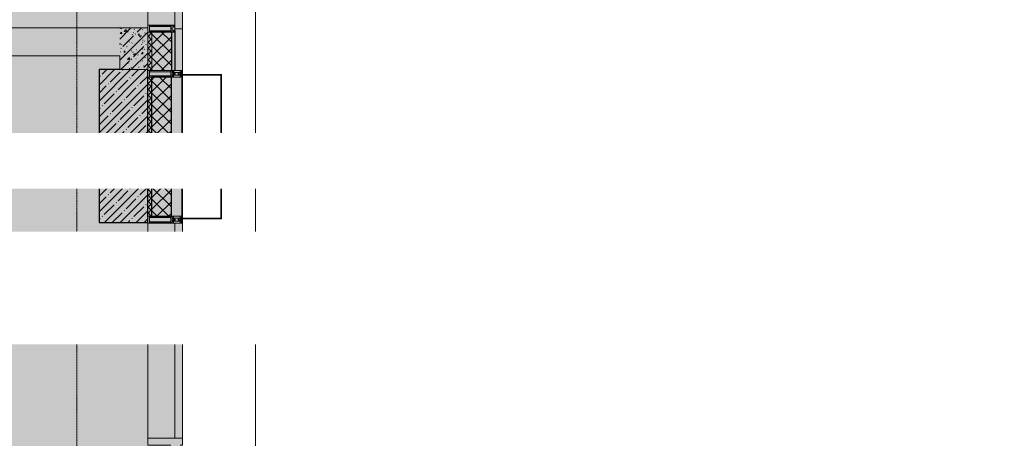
# Model space of a CAD drawing. Header units: millimetres. Extents: x -26894274 to 19789193, y -86687 to 22351.
# Tile 240 of 256: x 72707 to 79789, y -32784 to -29769. Entities that reach past the tile are written whole.
import ezdxf
from ezdxf import colors
from ezdxf.entities.mleader import LeaderData, LeaderLine
from ezdxf.math import Vec2, Vec3

# ---------------------------------------------------------------- set-up
doc = ezdxf.new("R2010")
doc.units = ezdxf.units.MM
doc.linetypes.add('-D1d1-15x02', pattern=[19, 15, -2, 0, -2])
doc.linetypes.add('DASHDOT', pattern=[25.4, 12.7, -6.35, 0, -6.35])
for name, color, linetype, lineweight in [('_0', 7, 'Continuous', 13), ('A-200-M_WALL', 7, 'Continuous', 5), ('A-200-M_WALL_PAT', 7, 'Continuous', 5), ('A-214-M_CURT_WALL', 7, 'Continuous', 5), ('A-215-M_CURT_PANEL', 7, 'Continuous', 5), ('A-280-M_COLUMN', 7, 'Continuous', 5), ('dim_pot', 183, 'Continuous', 9), ('nadpisi_v_tablice', 7, 'Continuous', 9), ('S-280-M_COLUMN', 7, 'Continuous', 5), ('Z-060-M_DETAIL', 7, 'Continuous', 5), ('Ограждение', 7, 'Continuous', 5), ('Оси', 7, 'Continuous', 5), ('Поручни', 7, 'Continuous', 5)]:
    doc.layers.add(name, color=color, linetype=linetype, lineweight=lineweight)
doc.layers.add('dim_razv', color=7, linetype='DASHDOT', lineweight=9, true_color=0x285228)
doc.layers.add('pol', color=7, linetype='Continuous', lineweight=15, true_color=0x55666d)
doc.styles.add('fl_iso paper', font='isocpeur.ttf', dxfattribs={"width": 0.8, "oblique": 10})
doc.styles.add('In tre', font='isocpeur.ttf', dxfattribs={"width": 0.8, "oblique": 10})
pattern_1 = [(45, (0, 0), (-21.213203, 21.213203), []), (135, (0, 0), (-21.213203, -21.213203), [])]
pattern_2 = [(45, (0, 0), (-42.42641, 42.42641), []), (135, (0, 0), (-42.42641, -42.42641), [])]
pattern_3 = [(45, (36177.98, -48979.44), (-75.43415, 75.43415), [106.68, -17.78, 3.556, -17.78]), (45, (36177.98, -48904.05), (-75.43415, 75.43415), []), (50, (36177.98, -48979.44), (127.52922, -11.15758), [13.335, -146.685]), (355, (36177.98, -48979.44), (-24.66966, 133.74002), [10.668, -117.348]), (100.451, (36188.6, -48980.37), (102.85973, 122.58178), [11.333, -124.663]), (46.184, (36177.98, -48943.88), (189.75516, -29.43036), [20.002, -220.027]), (96.636, (36193.79, -48946.33), (166.1822, 173.1996), [17, -186.995]), (351.184, (36177.98, -48943.88), (166.1839, 173.1976), [16.002, -176.022]), (21, (36195.76, -48952.77), (106.13027, -71.58603), [13.335, -146.685]), (326, (36195.76, -48952.77), (43.26188, 128.93175), [10.668, -117.348]), (71.451, (36204.6, -48958.73), (149.39198, 57.34505), [11.333, -124.663]), (37.5, (36177.975, -48979.436), (2.16223, 59.188357), [3.353, -112.573, 3.353, -115.773, -117.792]), (37.5, (36177.975, -48979.436), (2.16223, 59.188357), [-235.052, 3.353, -114.44]), (7.5, (36177.975, -48979.436), (46.77386, 70.12615), [3.353, -64.567, 3.353, -109.906, -44.894]), (7.5, (36177.975, -48979.436), (46.77386, 70.12615), [-181.178, 3.353, -41.542]), (327.5, (36138.326, -48979.436), (94.91367, -4.010093), [3.353, -41.097, 3.353, -135.331, -184.023]), (327.5, (36138.326, -48979.436), (94.91367, -4.010093), [-183.134, 3.353, -180.67]), (317.5, (36120.55, -48979.44), (103.69057, 17.79882), [3.353, -54.432, 3.353, -88.748, -130.683]), (317.5, (36120.55, -48979.44), (103.69057, 17.79882), [-149.885, 3.353, -127.33])]

# ---------------------------------------------------------------- blocks, each defined once
blk = doc.blocks.new('Rectangular Mullion - 50Wx250H-2623690-50_AS_Plan_09')
at = {"layer": 'Z-060-M_DETAIL'}
for p, q in [((-25, 65.2), (-25, 250)), ((-25, 250), (0, 250)), ((-23, 237.3), (0, 237.3)), ((-23, 237.3), (-23, 73.6)), ((-14.9, 84), (-14.9, 237.3)), ((25, 250), (0, 250)), ((23, 237.3), (0, 237.3)), ((14.9, 84), (14.9, 237.3)), ((23, 237.3), (23, 73.6)), ((25, 65.2), (25, 250)), ((0, 84), (-23, 84)), ((-0.5, 73.6), (-23, 73.6)), ((-14, 71.3), (-14, 65.2)), ((-10, 71.3), (-14, 71.3)), ((-10, 53), (-10, 71.3)), ((0, 84), (23, 84)), ((0.5, 73.6), (23, 73.6)), ((10, 71.3), (14, 71.3)), ((10, 53), (10, 71.3)), ((14, 71.3), (14, 65.2)), ((-14, 65.2), (-25, 65.2)), ((-23.8, 14.6), (-25, 14.2)), ((-25, 0), (-25, 14.2)), ((-22.3, 17), (-23.8, 17)), ((-23.8, 17), (-23.8, 14.6)), ((-22.5, 10.6), (-23.8, 14.6)), ((-22.5, 10.6), (-23.7, 9.9)), ((-23.7, 1.3), (-23.7, 9.9)), ((-23.7, 1.3), (-11.8, 1.3)), ((-23.2, 10.2), (-22.5, 8)), ((-22.5, 8), (-22.5, 4.5)), ((-21.3, 4.5), (-22.5, 4.5)), ((-22.3, 17), (-22.3, 16)), ((-22.3, 16), (-21.3, 16)), ((-19, 17.6), (-21.3, 16)), ((-21.3, 4.5), (-21.3, 6.5)), ((-21.3, 6.5), (-14.2, 6.5)), ((-18.4, 16.6), (-19, 17.6)), ((-7.4, 16.6), (-18.4, 16.6)), ((-14.2, 6.5), (-14.2, 4.5)), ((-13.2, 4.5), (-14.2, 4.5)), ((-13.2, 4.5), (-12.2, 7.2)), ((-12.7, 7.6), (-11.3, 11.4)), ((-12.7, 7.6), (-11.8, 6.9)), ((-12.2, 9), (-12.2, 14.8)), ((-12.2, 14.8), (0, 14.8)), ((-11.8, 1.3), (-11.8, 6.9)), ((-10.5, 11.2), (-11.3, 11.4)), ((-10.5, 1.5), (-10.5, 11.2)), ((-4.8, 1.5), (-10.5, 1.5)), ((-8.7, 53), (-10, 53)), ((-10, 53), (-10, 17)), ((-10, 17), (-7.5, 17)), ((-8.7, 53), (-7, 54.7)), ((-8.5, 23), (-1.5, 30)), ((-8.5, 18.5), (-8.5, 23)), ((-7.5, 18.5), (-8.5, 18.5)), ((-7.5, 17), (-7.5, 18.5)), ((-7.4, 18), (-7.4, 16.6)), ((-2.6, 18), (-7.4, 18)), ((-7, 65.2), (-5.9, 67.3)), ((-7, 65.2), (-7, 54.7)), ((-4.1, 67.3), (-5.9, 67.3)), ((0, 8), (-4.8, 8)), ((-4.8, 1.5), (-4.8, 8)), ((-4.1, 67.3), (-2.9, 65.1)), ((-2.9, 65.1), (-2.9, 54.6)), ((-1.3, 53), (-2.9, 54.6)), ((-2.6, 18), (-2.6, 16.8)), ((-2.6, 16.8), (0, 16.8)), ((-1.5, 30), (0, 30)), ((0, 53), (-1.3, 53)), ((0, 53), (1.3, 53)), ((1.5, 30), (0, 30)), ((2.6, 16.8), (0, 16.8)), ((0, 14.8), (0, 16.8)), ((0, 14.8), (0, 16.8)), ((12.2, 14.8), (0, 14.8)), ((0, 0), (0, 8)), ((0, 8), (4.8, 8)), ((0, 0), (0, 8)), ((1.3, 53), (2.9, 54.6)), ((8.5, 23), (1.5, 30)), ((2.6, 18), (2.6, 16.8)), ((2.6, 18), (7.4, 18)), ((4.1, 67.3), (2.9, 65.1)), ((2.9, 65.1), (2.9, 54.6)), ((4.1, 67.3), (5.9, 67.3)), ((4.8, 1.5), (4.8, 8)), ((4.8, 1.5), (10.5, 1.5)), ((7, 65.2), (5.9, 67.3)), ((7, 65.2), (7, 54.7)), ((8.7, 53), (7, 54.7)), ((7.4, 18), (7.4, 16.6)), ((7.4, 16.6), (18.4, 16.6)), ((7.5, 18.5), (8.5, 18.5)), ((7.5, 17), (7.5, 18.5)), ((10, 17), (7.5, 17)), ((8.5, 18.5), (8.5, 23)), ((8.7, 53), (10, 53)), ((10, 53), (10, 17)), ((10.5, 11.2), (11.3, 11.4)), ((10.5, 1.5), (10.5, 11.2)), ((12.7, 7.6), (11.3, 11.4)), ((12.7, 7.6), (11.8, 6.9)), ((11.8, 1.3), (11.8, 6.9)), ((23.7, 1.3), (11.8, 1.3)), ((12.2, 9), (12.2, 14.8)), ((13.2, 4.5), (12.2, 7.2)), ((13.2, 4.5), (14.2, 4.5)), ((14, 65.2), (25, 65.2)), ((21.3, 6.5), (14.2, 6.5)), ((14.2, 6.5), (14.2, 4.5)), ((18.4, 16.6), (19, 17.6)), ((19, 17.6), (21.3, 16)), ((22.3, 16), (21.3, 16)), ((21.3, 4.5), (21.3, 6.5)), ((21.3, 4.5), (22.5, 4.5)), ((22.3, 17), (22.3, 16)), ((22.3, 17), (23.8, 17)), ((22.5, 10.6), (23.8, 14.6)), ((22.5, 10.6), (23.7, 9.9)), ((23.2, 10.2), (22.5, 8)), ((22.5, 8), (22.5, 4.5)), ((23.7, 1.3), (23.7, 9.9)), ((23.8, 17), (23.8, 14.6)), ((23.8, 14.6), (25, 14.2)), ((25, 0), (25, 14.2)), ((-25, 0), (0, 0)), ((25, 0), (0, 0))]:
    blk.add_line(p, q, dxfattribs=at)
for centre, start, end in [((-0.5, 73.1), 360, 90), ((0.5, 73.1), 90, 180)]:
    blk.add_arc(centre, 0.5, start, end, dxfattribs=at)
blk = doc.blocks.new('Rectangular Mullion - R_StandardFrame_50Wx250H-3484159-50_AS_Plan_09')
at = {"layer": 'A-214-M_CURT_WALL', "lineweight": 9}
for p, q in [((0, 0), (-50, 0)), ((-50, 0), (-50, -250)), ((0, -250), (0, 0)), ((-50, -250), (0, -250))]:
    blk.add_line(p, q, dxfattribs=at)
blk = doc.blocks.new('Rectangular Mullion - R_StandardFrame_50Wx250H-3159144-50_AS_Plan_09')
at = {"layer": 'A-214-M_CURT_WALL'}
blk.add_line((37450, 20720), (37450, 19170), dxfattribs=at)
blk = doc.blocks.new('Rectangular Mullion - 50Wx250H-3156125-50_AS_Plan_09')
at = {"layer": 'Z-060-M_DETAIL'}
for p, q in [((0, 250), (-25, 250)), ((-25, 250), (-25, 237.3)), ((-25, 65.2), (-25, 250)), ((-25, 250), (0, 250)), ((-23, 237.3), (0, 237.3)), ((-23, 237.3), (0, 237.3)), ((-23, 237.3), (-23, 73.6)), ((0, 237.3), (-14.9, 237.3)), ((-14.9, 237.3), (-14.9, 84)), ((-14.9, 84), (-14.9, 237.3)), ((25, 250), (0, 250)), ((25, 250), (0, 250)), ((14.9, 237.3), (0, 237.3)), ((0, 237.3), (23, 237.3)), ((23, 237.3), (0, 237.3)), ((14.9, 84), (14.9, 237.3)), ((14.9, 84), (14.9, 237.3)), ((23, 237.3), (23, 73.6)), ((25, 237.3), (25, 250)), ((25, 65.2), (25, 250)), ((-25, 73.6), (-25, 65.2)), ((0, 84), (-23, 84)), ((-23, 84), (-23, 73.6)), ((0, 84), (-23, 84)), ((-23, 73.6), (0, 73.6)), ((0, 73.6), (-23, 73.6)), ((-0.5, 73.6), (-23, 73.6)), ((-14.9, 84), (0, 84)), ((0, 84), (14.9, 84)), ((23, 84), (0, 84)), ((0, 84), (0, 73.6)), ((0, 84), (23, 84)), ((0, 73.6), (0, 84)), ((0, 73.6), (23, 73.6)), ((23, 73.6), (0, 73.6)), ((0.5, 73.6), (23, 73.6)), ((23, 73.6), (23, 84)), ((25, 65.2), (25, 73.6)), ((-25, 65.2), (-25, 60.2)), ((-10, 65.2), (-25, 65.2)), ((-25, 65.2), (-25, 60.2)), ((-25, 65.2), (-10, 65.2)), ((-10, 65.2), (-25, 65.2)), ((-10, 55), (-14, 55)), ((-14, 55), (-10, 55)), ((-10, 55), (-10, 65.2)), ((-10, 65.2), (-10, 55)), ((-10, 55), (-10, 65.2)), ((-10, 55), (0, 55)), ((0, 55), (-10, 55)), ((0, 55), (10, 55)), ((0, 55), (10, 55)), ((10, 65.2), (10, 55)), ((25, 65.2), (10, 65.2)), ((10, 55), (10, 65.2)), ((10, 65.2), (25, 65.2)), ((10, 65.2), (25, 65.2)), ((10, 55), (10, 65.2)), ((10, 55), (14, 55)), ((10, 55), (14, 55)), ((25, 65.2), (25, 60.2)), ((25, 60.2), (25, 65.2))]:
    blk.add_line(p, q, dxfattribs=at)
for centre, start, end in [((-14, 69.1), 218.97226, 270), ((-14, 69.1), 218.97226, 270), ((-14, 69.1), 218.97226, 270), ((14, 69.1), 270, 321.02774), ((14, 69.1), 270, 321.02774), ((14, 69.1), 270, 321.02774)]:
    blk.add_arc(centre, 14.1, start, end, dxfattribs=at)
blk = doc.blocks.new('Rectangular Mullion - R_InvisibleFrame_50Wx250H-3483536-50_AS_Plan_09')
at = {"layer": 'A-214-M_CURT_WALL', "lineweight": 9}
for p, q in [((-25, -237.3), (-25, -73.6)), ((25, -73.6), (25, -237.3))]:
    blk.add_line(p, q, dxfattribs=at)
blk = doc.blocks.new('System Panel - A_PAN_Glass-4950024-50_AS_Plan_09')
at = {"layer": 'A-215-M_CURT_PANEL'}
for p, q in [((775, 55), (-775, 55)), ((-775, 55), (-775, 0)), ((-775, 0), (775, 0)), ((775, 0), (775, 55))]:
    blk.add_line(p, q, dxfattribs=at)
blk = doc.blocks.new('Rectangular Mullion - R_StandardFrame_50Wx250H-3548423-50_AS_Plan_09')
at = {"layer": 'A-214-M_CURT_WALL', "lineweight": 9}
for p, q in [((-25, -17), (-25, 0)), ((-25, 0), (25, 0)), ((25, 0), (25, -250)), ((-25, -250), (-25, -84)), ((25, -250), (-25, -250))]:
    blk.add_line(p, q, dxfattribs=at)
blk = doc.blocks.new('Rectangular Mullion - R_StandardFrame_50Wx250H-3812575-50_AS_Plan_09')
at = {"layer": 'A-214-M_CURT_WALL', "lineweight": 9}
for p, q in [((-50, -250), (-50, 0)), ((-50, 0), (0, 0)), ((0, 0), (0, -250)), ((0, -250), (-50, -250))]:
    blk.add_line(p, q, dxfattribs=at)
blk = doc.blocks.new('Ограждение - Ограждение-5498517-50_AS_Plan_09')
at = {"layer": 'Поручни'}
blk.add_line((1285, 14620), (1285, 30145), dxfattribs=at)
blk = doc.blocks.new('Ограждение - Ограждение-6093033-50_AS_Plan_09')
at = {"layer": 'Поручни'}
blk.add_line((1285, 14620), (1285, 30145), dxfattribs=at)
blk = doc.blocks.new('RST_AR_KMN_R22_B1_FCD_rvt-1-50_AS_Plan_09')
at = {"layer": 'A-200-M_WALL_PAT'}
h = blk.add_hatch(dxfattribs=at)
h.set_pattern_fill('FP_4', color=256, style=0, pattern_type=2)
h.set_pattern_definition(pattern_1)
h.paths.add_polyline_path([(37450, 18845), (37480, 18845), (37480, 19130.1), (37462.7, 19130.1), (37462.7, 19120), (37450, 19120), (37450, 19055.2)])
h = blk.add_hatch(dxfattribs=at)
h.set_pattern_fill('FP_5', color=256, style=0, pattern_type=2)
h.set_pattern_definition(pattern_2)
h.paths.add_polyline_path([(37480, 18845), (37620, 18845), (37620, 19122), (37616.1, 19122), (37616.1, 19130.1), (37480, 19130.1), (37480, 19055.2)])
at = {"layer": 'A-200-M_WALL_PAT', "true_color": 0xeff9fa}
blk.add_hatch(color=7, dxfattribs=at).paths.add_polyline_path([(37645, 18845), (37700, 18845), (37700, 19145), (37645, 19145), (37645, 19120)])
at = {"layer": 'A-200-M_WALL_PAT'}
h = blk.add_hatch(dxfattribs=at)
h.set_pattern_fill('FP_4', color=256, style=0, pattern_type=2)
h.set_pattern_definition(pattern_1)
h.paths.add_polyline_path([(37480, 17795), (37480, 18795), (37450, 18795), (37450, 17795)])
h = blk.add_hatch(dxfattribs=at)
h.set_pattern_fill('FP_5', color=256, style=0, pattern_type=2)
h.set_pattern_definition(pattern_2)
h.paths.add_polyline_path([(37480, 17795), (37620, 17795), (37620, 18795), (37480, 18795), (37480, 18311.4)])
at = {"layer": 'A-200-M_WALL'}
for p, q in [((37645, 20720), (37645, 19159)), ((37700, 19145), (37700, 20720)), ((37480, 19130.1), (37480, 18845)), ((37700, 19145), (37645, 19145)), ((37645, 19145), (37700, 19145)), ((37700, 18845), (37700, 19145)), ((37450, 19120), (37450, 18845)), ((37450, 18845), (37480, 18845)), ((37480, 18845), (37620, 18845)), ((37645, 18845), (37700, 18845)), ((37450, 18795), (37450, 17795)), ((37480, 18795), (37450, 18795)), ((37695, 18795), (37620, 18795)), ((37700, 18795), (37695, 18795)), ((37695, 17795), (37695, 18795)), ((37700, 17795), (37700, 18795)), ((37450, 17795), (37480, 17795)), ((37620, 17795), (37695, 17795)), ((37695, 17795), (37700, 17795))]:
    blk.add_line(p, q, dxfattribs=at)
at = {"layer": 'A-200-M_WALL', "lineweight": 25}
for p, q in [((37620, 19122), (37620, 18845)), ((37645, 19131), (37645, 18845)), ((37620, 18845), (37645, 18845)), ((37620, 18795), (37480, 18795)), ((37480, 17795), (37480, 18795)), ((37620, 17795), (37620, 18795)), ((37480, 17795), (37620, 17795))]:
    blk.add_line(p, q, dxfattribs=at)
at = {"layer": 'A-280-M_COLUMN', "lineweight": 18}
for p, q in [((37975.1, 18815), (37700, 18815)), ((37700, 18815), (37700, 18810)), ((37700, 18810), (37975.1, 18810)), ((37975.1, 18810), (37975.1, 18815)), ((37980.1, 18815), (37975.1, 18815)), ((37975.1, 18815), (37975.1, 17775)), ((37980.1, 17775), (37980.1, 18815)), ((37975.1, 17780), (37700, 17780)), ((37700, 17780), (37700, 17775)), ((37975.1, 17775), (37975.1, 17780)), ((37700, 17775), (37975.1, 17775)), ((37975.1, 17775), (37980.1, 17775))]:
    blk.add_line(p, q, dxfattribs=at)
at = {"layer": 'A-214-M_CURT_WALL', "lineweight": 5}
for p in [(0, 0), (0, -2975)]:
    blk.add_blockref('Rectangular Mullion - R_StandardFrame_50Wx250H-3159144-50_AS_Plan_09', p, dxfattribs=at)
for name, p, rotation in [('Rectangular Mullion - 50Wx250H-3156125-50_AS_Plan_09', (37700, 19145), 89.99999999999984), ('Rectangular Mullion - 50Wx250H-2623690-50_AS_Plan_09', (37700, 18820), 89.99999999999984), ('Rectangular Mullion - R_StandardFrame_50Wx250H-3484159-50_AS_Plan_09', (37700, 18795), 269.9999999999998), ('Rectangular Mullion - 50Wx250H-2623690-50_AS_Plan_09', (37700, 17770), 89.99999999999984)]:
    blk.add_blockref(name, p, dxfattribs=dict(at, rotation=rotation))
at = {"layer": 'A-214-M_CURT_WALL', "lineweight": 5, "extrusion": (0, 0, -1), "rotation": 90.00000000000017}
for name, p in [('Rectangular Mullion - R_InvisibleFrame_50Wx250H-3483536-50_AS_Plan_09', (-37700, 19145)), ('Rectangular Mullion - R_StandardFrame_50Wx250H-3812575-50_AS_Plan_09', (-37700, 17795)), ('Rectangular Mullion - R_StandardFrame_50Wx250H-3548423-50_AS_Plan_09', (-37700, 16170))]:
    blk.add_blockref(name, p, dxfattribs=at)
at = {"layer": 'A-215-M_CURT_PANEL', "lineweight": 5, "rotation": 89.99999999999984}
blk.add_blockref('System Panel - A_PAN_Glass-4950024-50_AS_Plan_09', (37700, 16970), dxfattribs=at)
at = {"layer": 'Ограждение', "lineweight": 5}
for name in ['Ограждение - Ограждение-5498517-50_AS_Plan_09', 'Ограждение - Ограждение-6093033-50_AS_Plan_09']:
    blk.add_blockref(name, (36940, 75), dxfattribs=at)

msp = doc.modelspace()

# ---------------------------------------------------------------- hatches: boundary and pattern name
at = {"layer": '_0', "transparency": 33554534}
h = msp.add_hatch(color=252, dxfattribs=at)
h.dxf.hatch_style = 1
h.paths.add_polyline_path([(17837.9, -49734.4), (25204.6, -19284.4), (73878, -19284.4), (73878, -49734.4)])
h.paths.add_polyline_path([(28728, -40979.4), (28728, -37429.4), (30528, -37429.4), (30528, -30029.4), (28477.6, -30029.4), (28478, -28029.4), (29978, -28029.4), (29978, -27479.4), (32178, -27479.4), (32178, -28029.4), (44478, -28029.4), (44478, -27929.4), (45278, -27929.4), (45278, -27379.4), (47528, -27379.4), (47528, -27929.4), (53578, -27929.4), (53578, -27379.4), (55478, -27379.4), (55478, -27929.4), (64478, -27929.4), (64478, -26229.4), (67788, -26229.4), (67788, -28219.4), (66578, -28219.4), (66578, -30029.4), (62978, -30029.4), (62078, -30029.4), (58678, -30029.4), (58678, -38979.4), (61728, -38979.4), (62978, -38979.4), (66878, -38979.4), (66878, -41429.4), (64488, -41429.4), (64488, -41079.4), (59948, -41079.4), (59948, -41629.4), (57898, -41629.4), (57898, -41079.4), (47038, -41079.4), (47038, -41629.4), (44088, -41629.4), (44088, -40979.4)], flags=16)
at = {"layer": 'A-200-M_WALL_PAT'}
h = msp.add_hatch(dxfattribs=at)
h.set_pattern_fill('FP_2', color=256, style=0, pattern_type=2)
h.set_pattern_definition(pattern_3)
h.paths.add_polyline_path([(68378, -30029.4), (73428, -30029.4), (73428, -29829.4), (68378, -29829.4)])
h = msp.add_hatch(dxfattribs=at)
h.set_pattern_fill('FP_2', color=256, style=0, pattern_type=2)
h.set_pattern_definition(pattern_3)
h.paths.add_polyline_path([(73428, -30129.4), (73628, -30129.4), (73628, -29829.4), (73428, -29829.4), (73428, -30029.4)])
at = {"layer": 'S-280-M_COLUMN'}
h = msp.add_hatch(dxfattribs=at)
h.set_pattern_fill('FP_1', color=256, style=0, pattern_type=2)
h.set_pattern_definition([(45, (36177.975, -48979.44), (-57.02463, 57.02463), []), (45, (36235, -48979.44), (-57.02463, 57.02463), [100.806, -20.161, 3.353, -16.808])])
h.paths.add_polyline_path([(73278, -31229.4), (73628, -31229.4), (73628, -30129.4), (73278, -30129.4), (73278, -30668)])

# ---------------------------------------------------------------- linework, layer by layer
at = {"layer": 'A-200-M_WALL', "lineweight": 9}
for p, q in [((73628, -29829.4), (68378, -29829.4)), ((73628, -30129.4), (73628, -29859.4)), ((68378, -30029.4), (73428, -30029.4)), ((73428, -30029.4), (73428, -30129.4))]:
    msp.add_line(p, q, dxfattribs=at)
at = {"layer": 'A-200-M_WALL'}
msp.add_line((73428, -30129.4), (73628, -30129.4), dxfattribs=at)
at = {"layer": 'S-280-M_COLUMN', "lineweight": 25}
for p, q in [((73428, -30129.4), (73278, -30129.4)), ((73278, -30129.4), (73278, -31229.4)), ((73628, -31229.4), (73628, -30129.4)), ((73278, -31229.4), (73628, -31229.4))]:
    msp.add_line(p, q, dxfattribs=at)
at = {"layer": 'S-280-M_COLUMN'}
msp.add_line((73628, -30129.4), (73428, -30129.4), dxfattribs=at)
at = {"layer": 'Оси', "linetype": '-D1d1-15x02'}
for p, q in [((73118, -51768.8), (73118, -18492.1)), ((16003.3, -32099.4), (74746.1, -32099.4))]:
    msp.add_line(p, q, dxfattribs=at)

# ---------------------------------------------------------------- block references
at = {"lineweight": 5}
msp.add_blockref('RST_AR_KMN_R22_B1_FCD_rvt-1-50_AS_Plan_09', (36178, -48979.4), dxfattribs=at)

# ---------------------------------------------------------------- texts
at = {"layer": 'nadpisi_v_tablice', "lineweight": 18, "insert": (-2642.1, -20201.7), "char_height": 10000, "width": 9720.362, "attachment_point": 1, "style": 'fl_iso paper'}
msp.add_mtext('\\pi1978.5;{\\C1;9 \\P\\pi-2689.2;эт.}', dxfattribs=at)

# ---------------------------------------------------------------- next in the draw order: leaders
at = {"layer": 'dim_pot', "color": 0, "linetype": 'ByBlock'}
ml = msp.add_multileader_mtext('Standard', dxfattribs=at)
ml.set_content('Лючок 400х400 для обслуживания запотолочных пожарных извещателей, расположение уточнить по месту', style='In tre')
ml.set_leader_properties()
ml.build(insert=Vec2(0, 0))
ml.multileader.update_dxf_attribs({"text_left_attachment_type": 6, "text_right_attachment_type": 6, "dogleg_length": 1, "arrow_head_size": 0, "scale": 50})
ctx = ml.context
ctx.base_point, ctx.scale, ctx.char_height, ctx.arrow_head_size, ctx.landing_gap_size, ctx.plane_origin = Vec3(59333.8, -34272.7), 50, 200, 0, 4.5, Vec3(66193.6, -29209.3)
ctx.left_attachment, ctx.right_attachment = 6, 6
notes = []
notes.append((ctx, [(1, (1, 1, 0), (59283.8, -34272.7), (1, 0), 50, [(0, [(55028, -37279.4), (55028, -31929.4)], 0, [])])]))
ctx.mtext.insert, ctx.mtext.width, ctx.mtext.defined_height, ctx.mtext.flow_direction = Vec3(59338.3, -34012.7), 3669.399, 696.6, 5
ctx.mtext.has_bg_fill, ctx.mtext.bg_color, ctx.mtext.bg_scale_factor, ctx.mtext.bg_transparency, ctx.mtext.use_window_bg_color = 1, -1027028792, 1.5, 0, 1
at = {"layer": 'dim_razv', "color": 0, "linetype": 'ByBlock'}
ml = msp.add_multileader_mtext('Standard', dxfattribs=at)
ml.set_content('Плитка керамогранитная, настенная', style='In tre')
ml.set_leader_properties()
ml.build(insert=Vec2(0, 0))
ml.multileader.update_dxf_attribs({"text_left_attachment_type": 6, "text_right_attachment_type": 6, "dogleg_length": 1, "arrow_head_size": 0, "scale": 50})
ctx = ml.context
ctx.base_point, ctx.scale, ctx.char_height, ctx.arrow_head_size, ctx.landing_gap_size, ctx.plane_origin = Vec3(48765.5, -31651.1), 50, 200, 0, 4.5, Vec3(61086.9, -29237.9)
ctx.left_attachment, ctx.right_attachment = 6, 6
notes.append((ctx, [(0, (1, 1, 0), (51495.3, -31651.1), (-1, 0), 50, [(1, [(53769.7, -30952.3)], 0, [])])]))
ctx.mtext.insert, ctx.mtext.width, ctx.mtext.defined_height, ctx.mtext.flow_direction = Vec3(48770, -31411.1), 3092.716, 696.6, 5
ctx.mtext.has_bg_fill, ctx.mtext.bg_color, ctx.mtext.bg_scale_factor, ctx.mtext.bg_transparency, ctx.mtext.use_window_bg_color = 1, -1027028792, 1.5, 0, 1
for ctx, leaders in notes:
    for number, flags, end, landing, length, lines in leaders:
        leader = LeaderData()
        leader.index, (leader.has_last_leader_line, leader.has_dogleg_vector, leader.attachment_direction) = number, flags
        leader.last_leader_point, leader.dogleg_vector, leader.dogleg_length = Vec3(end), Vec3(landing), length
        for number, points, colour, breaks in lines:
            line = LeaderLine()
            line.index, line.vertices, line.color, line.breaks = number, Vec3.list(points), colors.encode_raw_color(colour), breaks
            leader.lines.append(line)
        ctx.leaders.append(leader)

# ---------------------------------------------------------------- next in the draw order: leaders
at = {"layer": 'pol', "color": 0, "linetype": 'ByBlock'}
ml = msp.add_multileader_mtext('Standard', dxfattribs=at)
ml.set_content('Люк доступа в техпространство, \\PП-1 EI-60', style='In tre')
ml.set_leader_properties()
ml.build(insert=Vec2(0, 0))
ml.multileader.update_dxf_attribs({"text_left_attachment_type": 6, "text_right_attachment_type": 6, "dogleg_length": 1, "arrow_head_size": 0, "scale": 50})
ctx = ml.context
ctx.base_point, ctx.scale, ctx.char_height, ctx.arrow_head_size, ctx.landing_gap_size, ctx.plane_origin = Vec3(26930.6, -31635.4), 50, 200, 0, 4.5, Vec3(39380, -27762.3)
ctx.left_attachment, ctx.right_attachment = 6, 6
notes = []
notes.append((ctx, [(0, (1, 1, 0), (28812.4, -31635.4), (-1, 0), 50, [(1, [(31228, -30789.4)], 0, [])])]))
ctx.mtext.insert, ctx.mtext.width, ctx.mtext.defined_height, ctx.mtext.flow_direction = Vec3(26935.1, -31395.4), 2495.091, 696.6, 5
ctx.mtext.has_bg_fill, ctx.mtext.bg_color, ctx.mtext.bg_scale_factor, ctx.mtext.bg_transparency, ctx.mtext.use_window_bg_color = 1, -1027028792, 1.5, 0, 1
for ctx, leaders in notes:
    for number, flags, end, landing, length, lines in leaders:
        leader = LeaderData()
        leader.index, (leader.has_last_leader_line, leader.has_dogleg_vector, leader.attachment_direction) = number, flags
        leader.last_leader_point, leader.dogleg_vector, leader.dogleg_length = Vec3(end), Vec3(landing), length
        for number, points, colour, breaks in lines:
            line = LeaderLine()
            line.index, line.vertices, line.color, line.breaks = number, Vec3.list(points), colors.encode_raw_color(colour), breaks
            leader.lines.append(line)
        ctx.leaders.append(leader)

# ---------------------------------------------------------------- next in the draw order: leaders
at = {"layer": 'dim_pot', "color": 0, "linetype": 'ByBlock'}
ml = msp.add_multileader_mtext('Standard', dxfattribs=at)
ml.set_content('ГКЛ короб по металлическому каркасу от отм. +2.500 до перекрытия', style='In tre')
ml.set_leader_properties()
ml.build(insert=Vec2(0, 0))
ml.multileader.update_dxf_attribs({"text_left_attachment_type": 6, "text_right_attachment_type": 6, "dogleg_length": 1, "arrow_head_size": 0, "scale": 50})
ctx = ml.context
ctx.base_point, ctx.scale, ctx.char_height, ctx.arrow_head_size, ctx.landing_gap_size, ctx.plane_origin = Vec3(33492.8, -32067.1), 50, 200, 0, 4.5, Vec3(40352.6, -27227.2)
ctx.left_attachment, ctx.right_attachment = 6, 6
notes = []
notes.append((ctx, [(1, (1, 1, 0), (33491.8, -32067.1), (1, 0), 1, [(0, [(37733, -30849.4), (38768, -34429.4)], 0, []), (2, [(31603, -30849.4)], 0, [])])]))
ctx.mtext.insert, ctx.mtext.width, ctx.mtext.defined_height, ctx.mtext.flow_direction = Vec3(33497.3, -31807.1), 2494.153, 696.6, 5
ctx.mtext.has_bg_fill, ctx.mtext.bg_color, ctx.mtext.bg_scale_factor, ctx.mtext.bg_transparency, ctx.mtext.use_window_bg_color = 1, -1027028792, 1.5, 0, 1
for ctx, leaders in notes:
    for number, flags, end, landing, length, lines in leaders:
        leader = LeaderData()
        leader.index, (leader.has_last_leader_line, leader.has_dogleg_vector, leader.attachment_direction) = number, flags
        leader.last_leader_point, leader.dogleg_vector, leader.dogleg_length = Vec3(end), Vec3(landing), length
        for number, points, colour, breaks in lines:
            line = LeaderLine()
            line.index, line.vertices, line.color, line.breaks = number, Vec3.list(points), colors.encode_raw_color(colour), breaks
            leader.lines.append(line)
        ctx.leaders.append(leader)

# ---------------------------------------------------------------- next in the draw order: leaders
at = {"layer": 'dim_razv', "color": 0, "linetype": 'ByBlock'}
ml = msp.add_multileader_mtext('Standard', dxfattribs=at)
ml.set_content('Отделка над дверным проемаом - дверным добором', style='In tre')
ml.set_leader_properties()
ml.build(insert=Vec2(0, 0))
ml.multileader.update_dxf_attribs({"text_left_attachment_type": 6, "text_right_attachment_type": 6, "dogleg_length": 1, "arrow_head_size": 0, "scale": 50})
ctx = ml.context
ctx.base_point, ctx.scale, ctx.char_height, ctx.arrow_head_size, ctx.landing_gap_size, ctx.plane_origin = Vec3(25590.9, -30945.4), 50, 200, 0, 4.5, Vec3(32402.8, -26105.5)
ctx.left_attachment, ctx.right_attachment = 6, 6
notes = []
notes.append((ctx, [(0, (1, 1, 0), (28641.4, -30945.4), (-1, 0), 50, [(1, [(29903, -29729.4)], 0, [])])]))
ctx.mtext.insert, ctx.mtext.width, ctx.mtext.defined_height, ctx.mtext.flow_direction = Vec3(25595.4, -30685.4), 3092.716, 696.6, 5
ctx.mtext.has_bg_fill, ctx.mtext.bg_color, ctx.mtext.bg_scale_factor, ctx.mtext.bg_transparency, ctx.mtext.use_window_bg_color = 1, -1027028792, 1.5, 0, 1
for ctx, leaders in notes:
    for number, flags, end, landing, length, lines in leaders:
        leader = LeaderData()
        leader.index, (leader.has_last_leader_line, leader.has_dogleg_vector, leader.attachment_direction) = number, flags
        leader.last_leader_point, leader.dogleg_vector, leader.dogleg_length = Vec3(end), Vec3(landing), length
        for number, points, colour, breaks in lines:
            line = LeaderLine()
            line.index, line.vertices, line.color, line.breaks = number, Vec3.list(points), colors.encode_raw_color(colour), breaks
            leader.lines.append(line)
        ctx.leaders.append(leader)

doc.saveas('drawing.dxf')
